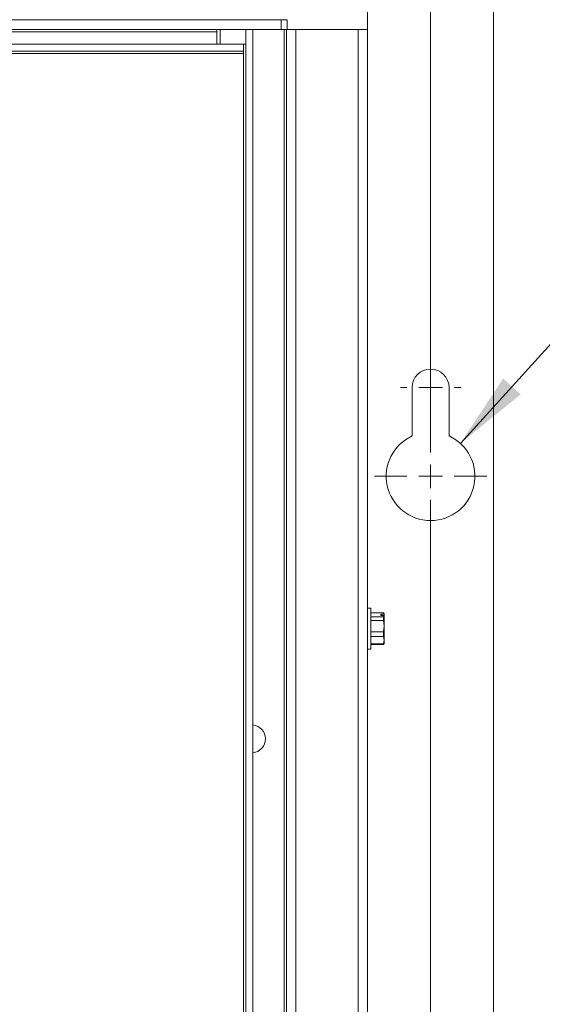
# Model space of a CAD drawing. Header units: inches. Extents: x 0 to 109, y 0 to 85.
# Tile 28 of 60: x 54.51 to 58.93, y 57.07 to 65.4. Entities that reach past the tile are written whole.
import ezdxf

# ---------------------------------------------------------------- set-up
doc = ezdxf.new("R2010")
doc.units = ezdxf.units.IN
doc.header["$MEASUREMENT"] = 0
doc.styles.add('SLDTEXTSTYLE0', font='GOTHIC.TTF', dxfattribs={"width": 0.913})
doc.dimstyles.new('SLDDIMSTYLE0', dxfattribs={"dimtxt": 0.625, "dimasz": 0.65, "dimexe": 0, "dimexo": 0.0625, "dimgap": 0.15625, "dimtad": 0, "dimtih": 1, "dimtoh": 1, "dimrnd": 1e-09, "dimzin": 12, "dimdsep": 46, "dimtxsty": 'SLDTEXTSTYLE0', "dimsah": 1, "dimcen": 0.09, "dimadec": 0, "dimazin": 3, "dimtfac": 1, "dimtofl": 0, "dimtmove": 0, "dimatfit": 3, "dimfxl": 1, "dimfrac": 2, "dimtolj": 1, "dimtzin": 12, "dimarcsym": 0})
doc.dimstyles.new('SLDDIMSTYLE2', dxfattribs={"dimtxt": 0.625, "dimasz": 0.65, "dimexe": 0, "dimexo": 0.0625, "dimgap": 0.15625, "dimtad": 0, "dimtih": 1, "dimtoh": 1, "dimdec": 3, "dimrnd": 1e-09, "dimzin": 4, "dimdsep": 46, "dimtxsty": 'SLDTEXTSTYLE0', "dimblk1": 'NONE', "dimblk2": 'NONE', "dimsah": 1, "dimcen": 0, "dimadec": 0, "dimazin": 1, "dimtfac": 1, "dimtdec": 3, "dimtofl": 0, "dimtmove": 0, "dimatfit": 3, "dimldrblk": 'NONE', "dimfxl": 1, "dimfrac": 2, "dimtolj": 1, "dimtzin": 12, "dimarcsym": 0})

# ---------------------------------------------------------------- blocks, each defined once
blk = doc.blocks.new('_D')
at = {"color": 7, "linetype": 'Continuous', "lineweight": 0, "ltscale": 5}
for p, q in [((39.6763, 61.7881), (39.6763, 71.546)), ((57.9883, 61.7881), (57.9883, 71.546)), ((39.6763, 70.921), (45.7522, 70.921)), ((57.9883, 70.921), (51.2762, 70.921))]:
    blk.add_line(p, q, dxfattribs=at)
for points in [[(39.6763, 70.921), (40.3263, 70.821), (40.3263, 71.021)], [(57.9883, 70.921), (57.3383, 71.021), (57.3383, 70.821)]]:
    blk.add_solid(points, dxfattribs=at)
at = {"color": 7, "linetype": 'Continuous', "lineweight": 0, "ltscale": 5, "char_height": 0.625, "attachment_point": 1, "style": 'SLDTEXTSTYLE0'}
for s, insert in [(' (MTG.)', (48.1155, 71.2637)), ('18.31', (46.0647, 71.2637))]:
    blk.add_mtext(s, dxfattribs=dict(at, insert=insert))
blk = doc.blocks.new('_D_5')
at = {"color": 7, "linetype": 'Continuous', "lineweight": 0, "ltscale": 5}
blk.add_line((59.2861, 62.9704), (60.5361, 62.9704), dxfattribs=at)
at = {"color": 7, "linetype": 'Continuous', "lineweight": 0, "ltscale": 5, "char_height": 0.625, "attachment_point": 1, "style": 'SLDTEXTSTYLE0'}
for s, insert in [('2x', (60.8486, 63.3226)), ('%%c', (61.7105, 63.313)), ('.750', (62.5575, 63.313))]:
    blk.add_mtext(s, dxfattribs=dict(at, insert=insert))
blk = doc.blocks.new('_NONE')
blk = doc.blocks.new('SW_CENTERMARKSYMBOL_1')
at = {"color": 0, "linetype": 'Continuous', "lineweight": 0, "ltscale": 5}
for p, q in [((0, 0.2), (0, 0.475)), ((0, 0), (0, 0.1)), ((-0.2, 0), (-0.475, 0)), ((0, 0), (-0.1, 0)), ((0, 0), (0, -0.1)), ((0, 0), (0.1, 0)), ((0.2, 0), (0.475, 0)), ((0, -0.2), (0, -9.0206))]:
    blk.add_line(p, q, dxfattribs=at)
blk = doc.blocks.new('SW_CENTERMARKSYMBOL_5')
at = {"color": 0, "linetype": 'Continuous', "lineweight": 0, "ltscale": 5}
for p, q in [((0, 0.2), (0, 0.256)), ((0, 0), (0, 0.1)), ((-0.2, 0), (-0.256, 0)), ((0, 0), (-0.1, 0)), ((0, 0), (0, -0.1)), ((0, 0), (0.1, 0)), ((0.2, 0), (0.256, 0)), ((0, -0.2), (0, -0.256))]:
    blk.add_line(p, q, dxfattribs=at)

msp = doc.modelspace()

# ---------------------------------------------------------------- linework, layer by layer
at = {"color": 7, "linetype": 'Continuous', "lineweight": 15, "ltscale": 5}
for p, q in [((57.455, 65.9821), (57.455, 65.3171)), ((58.5198, 48.7756), (58.5198, 65.9031)), ((40.9398, 65.3971), (56.7248, 65.3971)), ((56.7248, 65.3173), (56.7248, 65.3971)), ((56.7248, 65.3971), (56.775, 65.3971)), ((56.775, 65.3171), (56.775, 65.3971)), ((56.7248, 65.3173), (40.9398, 65.3173)), ((42.0298, 65.2973), (56.1798, 65.2973)), ((56.1798, 65.3173), (56.1798, 65.2973)), ((56.1798, 65.2973), (56.1798, 65.1937)), ((56.2078, 65.1937), (56.2078, 65.3171)), ((56.2078, 65.3171), (56.4249, 65.3171)), ((56.4249, 49.5721), (56.4249, 65.3173)), ((56.4847, 49.5721), (56.4847, 65.3173)), ((56.4847, 65.3171), (56.7498, 65.3171)), ((56.7498, 65.3171), (56.7498, 50.0873)), ((56.7698, 65.3171), (56.7498, 65.3171)), ((56.7698, 49.5823), (56.7698, 65.3171)), ((56.7698, 65.3171), (56.8496, 65.3171)), ((56.8496, 65.3171), (56.775, 65.3171)), ((56.8496, 65.3171), (56.8496, 49.5823)), ((56.8496, 65.3171), (57.3748, 65.3171)), ((57.455, 65.3171), (57.3748, 65.3171)), ((57.3748, 49.5823), (57.3748, 65.3171)), ((57.3748, 65.3171), (57.3874, 65.3171)), ((57.4546, 65.3171), (57.4546, 49.5823)), ((56.4049, 65.1937), (41.1427, 65.1937)), ((56.4049, 65.1339), (41.1427, 65.1339)), ((56.4049, 65.1937), (56.4049, 65.1339)), ((56.4249, 65.1937), (56.4049, 65.1937)), ((56.4049, 65.1139), (56.4049, 65.1339)), ((41.0427, 65.1139), (56.4049, 65.1139)), ((56.4049, 65.1139), (56.4049, 49.6957)), ((57.8323, 62.2881), (57.8323, 61.8791)), ((58.1443, 61.8791), (58.1443, 62.2881)), ((57.4828, 60.4231), (57.4546, 60.4231)), ((57.4828, 60.4121), (57.4828, 60.4231)), ((57.4828, 60.0751), (57.4828, 60.4121)), ((57.5912, 60.3834), (57.4828, 60.3834)), ((57.5956, 60.3741), (57.5917, 60.3824)), ((57.5956, 60.3707), (57.5956, 60.3741)), ((57.4828, 60.349), (57.5912, 60.349)), ((57.5912, 60.3186), (57.4828, 60.3186)), ((57.5674, 60.3717), (57.5952, 60.3717)), ((57.5674, 60.3717), (57.5674, 60.3608)), ((57.5674, 60.3608), (57.5952, 60.3608)), ((57.5912, 60.349), (57.5952, 60.3608)), ((57.5912, 60.3186), (57.5912, 60.349)), ((57.5956, 60.2699), (57.5912, 60.3186)), ((57.5952, 60.3717), (57.5956, 60.3707)), ((57.5956, 60.3598), (57.5952, 60.3608)), ((57.5956, 60.3598), (57.5956, 60.3707)), ((57.5956, 60.3598), (57.5956, 60.2699)), ((57.4828, 60.2212), (57.5912, 60.2212)), ((57.5912, 60.2212), (57.5956, 60.2699)), ((57.5912, 60.1842), (57.5912, 60.2212)), ((57.5956, 60.2699), (57.5956, 60.1527)), ((57.5912, 60.1842), (57.4828, 60.1842)), ((57.5956, 60.1527), (57.5912, 60.1842)), ((57.5912, 60.1213), (57.5956, 60.1527)), ((57.5917, 60.1157), (57.5956, 60.1241)), ((57.5956, 60.1527), (57.5956, 60.1241)), ((57.4546, 60.0751), (57.4828, 60.0751)), ((57.4828, 60.1213), (57.5912, 60.1213)), ((57.5912, 60.1147), (57.4828, 60.1147)), ((57.5912, 60.1147), (57.5912, 60.1213)), ((57.5916, 60.1159), (57.5912, 60.1147))]:
    msp.add_line(p, q, dxfattribs=at)
at = {"color": 7, "linetype": 'Continuous', "lineweight": 0, "ltscale": 5}
msp.add_line((58.2401, 61.816), (59.2861, 62.9704), dxfattribs=at)
at = {"color": 7, "linetype": 'Continuous', "lineweight": 15, "ltscale": 25}
for centre, radius, start, end in [((57.9883, 62.2881), 0.156, 0, 180), ((57.9883, 61.5381), 0.375, 114.58231, 65.41769), ((56.4728, 59.3171), 0.1185, 275.76347, 84.23653)]:
    msp.add_arc(centre, radius, start, end, dxfattribs=at)
at = {"color": 7, "linetype": 'Continuous', "lineweight": 15, "ltscale": 5}
msp.add_open_spline([(57.5952, 60.3717), (57.5944, 60.3749), (57.5934, 60.3789), (57.5916, 60.3828), (57.5912, 60.3834)], degree=3, knots=[0, 0, 0, 0, 0.831725, 1, 1, 1, 1], dxfattribs=at)
at = {"color": 7, "linetype": 'Continuous', "lineweight": 0, "ltscale": 5}
msp.add_solid([(58.2401, 61.816), (58.7506, 62.2305), (58.6024, 62.3648)], dxfattribs=at)

# ---------------------------------------------------------------- block references
for name, p in [('SW_CENTERMARKSYMBOL_5', (57.9883, 62.2881)), ('SW_CENTERMARKSYMBOL_1', (57.9883, 61.5381))]:
    msp.add_blockref(name, p, dxfattribs=at)

# ---------------------------------------------------------------- dimensions: what is measured, and where the dimension line sits
dim = msp.add_linear_dim(base=(57.9883, 70.921), p1=(39.6763, 61.5381), p2=(57.9883, 61.5381), text='<> (MTG.)', dimstyle='SLDDIMSTYLE0', dxfattribs=at)
dim.commit()
dim.dimension.update_dxf_attribs({"geometry": '_D', "text_midpoint": (48.5142, 70.921), "dimtype": 160})
dim = msp.add_diameter_dim_2p(p1=(0.514, 0.5454), p2=(0, 0), text='2x<>', dimstyle='SLDDIMSTYLE2', dxfattribs=at)
dim.commit()
dim.dimension.update_dxf_attribs({"geometry": '_D_5', "text_midpoint": (62.5005, 62.9704), "dimtype": 163})

doc.saveas('drawing.dxf')
